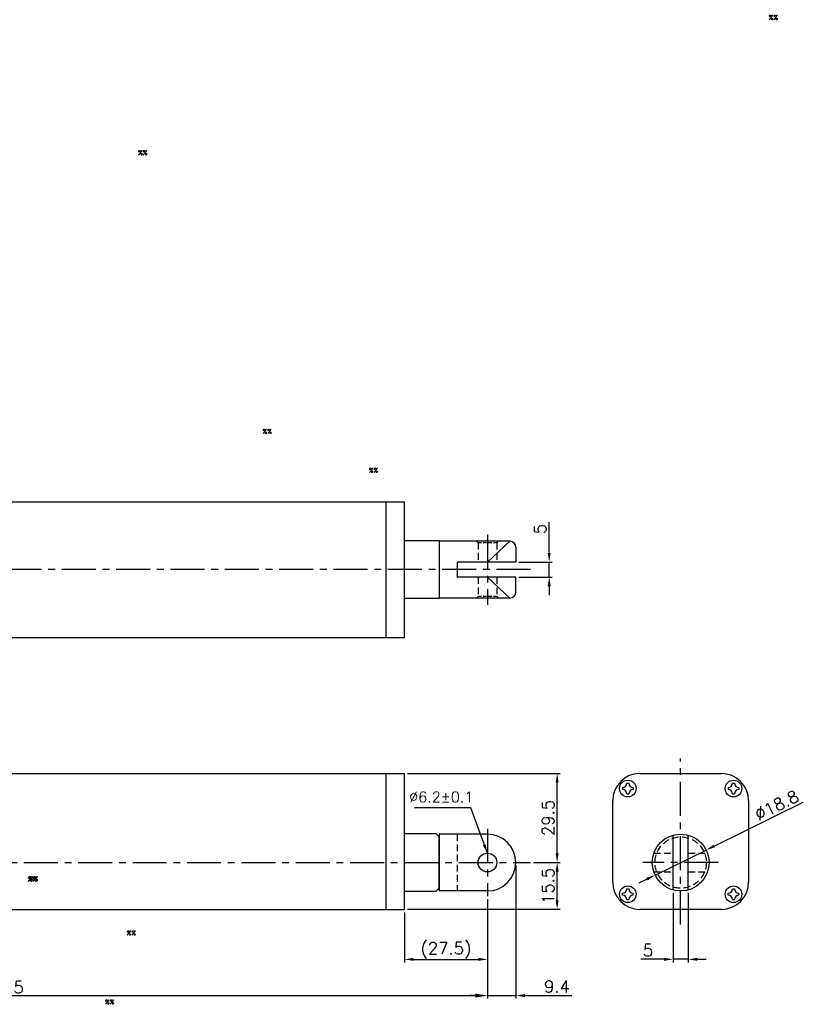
# Model space of a CAD drawing. Extents: x -97 to 427, y -103 to 357.
# Tile 2 of 2: x 168 to 427, y 31 to 357. Entities that reach past the tile are written whole.
import ezdxf

# ---------------------------------------------------------------- set-up
doc = ezdxf.new("R2010")
doc.units = 0
doc.header["$LTSCALE"] = 9
doc.header["$MEASUREMENT"] = 0
doc.header["$PDMODE"] = 3
doc.linetypes.add('CENTER', pattern=[2, 1.25, -0.25, 0.25, -0.25])
doc.linetypes.add('HIDDEN', pattern=[0.375, 0.25, -0.125])
doc.layers.get('0').update_dxf_attribs({"linetype": 'CONTINUOUS'})
doc.layers.get('DEFPOINTS').update_dxf_attribs({"linetype": 'CONTINUOUS'})
for name, color, linetype in [('CE', 2, 'CENTER'), ('DIM', 4, 'CONTINUOUS'), ('DIM0', 4, 'CONTINUOUS'), ('HID', 1, 'HIDDEN'), ('HIDDEN', 7, 'HIDDEN')]:
    doc.layers.add(name, color=color, linetype=linetype)
doc.styles.get("Standard").update_dxf_attribs({"font": 'txt.shx'})
doc.dimstyles.new('STANDARD$0', dxfattribs={"dimtxt": 3, "dimasz": 2, "dimexe": 1, "dimexo": 1, "dimgap": 0.8, "dimtad": 1, "dimtxsty": 'STANDARD', "dimblk1": 'CLOSED', "dimblk2": 'CLOSED', "dimsah": 1, "dimcen": 1, "dimclrd": 256, "dimclre": 256, "dimclrt": 256, "dimazin": 3, "dimtp": 0.3, "dimtfac": 0.8, "dimtmove": 0, "dimatfit": 3, "dimtolj": 1})
doc.dimstyles.new('W_8', dxfattribs={"dimtxt": 8, "dimasz": 3, "dimexe": 3, "dimexo": 3, "dimgap": 2.5, "dimtad": 1, "dimdec": 3, "dimtxsty": 'STANDARD', "dimblk1": 'OPEN', "dimblk2": 'OPEN', "dimsah": 1, "dimcen": -2.5, "dimclrd": 256, "dimclre": 256, "dimclrt": 256, "dimazin": 3, "dimtfac": 0.8, "dimtmove": 0, "dimatfit": 3, "dimtolj": 1})

# ---------------------------------------------------------------- blocks, each defined once
blk = doc.blocks.new('*D52')
at = {"layer": 'DEFPOINTS', "color": 0}
for p in [(331.97, 177.5), (343.01, 177.5), (331.97, 172.5)]:
    blk.add_point(p, dxfattribs=at)
at = {"layer": 'DIM'}
for p, q in [((343.01, 180.5), (343.01, 190.76)), ((332.97, 177.5), (344.01, 177.5)), ((343.01, 172.5), (343.01, 177.5)), ((332.97, 172.5), (344.01, 172.5)), ((343.01, 169.5), (343.01, 166.5))]:
    blk.add_line(p, q, dxfattribs=at)
for points in [[(342.51, 180.5), (343.51, 180.5), (343.01, 177.5)], [(342.51, 169.5), (343.51, 169.5), (343.01, 172.5)]]:
    blk.add_solid(points, dxfattribs=at)
at = {"layer": 'DIM', "insert": (340.01, 188.43), "char_height": 4, "attachment_point": 5, "rotation": 90}
blk.add_mtext('\\A1;5', dxfattribs=at)
blk = doc.blocks.new('*D53')
at = {"layer": 'DEFPOINTS', "color": 0}
for p in [(395, 82.14), (378.12, 73.85)]:
    blk.add_point(p, dxfattribs=at)
at = {"layer": 'DIM'}
for p, q in [((397.69, 83.46), (427.18, 97.95)), ((378.12, 73.85), (395, 82.14)), ((375.43, 72.53), (372.74, 71.21))]:
    blk.add_line(p, q, dxfattribs=at)
for points in [[(397.47, 83.91), (397.91, 83.02), (395, 82.14)], [(375.21, 72.98), (375.65, 72.08), (378.12, 73.85)]]:
    blk.add_solid(points, dxfattribs=at)
at = {"layer": 'DIM', "insert": (418.38, 96.97), "char_height": 4, "attachment_point": 5, "rotation": 26.1657}
blk.add_mtext('\\A1;∅18.8', dxfattribs=at)
blk = doc.blocks.new('*D40')
at = {"layer": 'DEFPOINTS', "color": 0}
for p in [(295.07, 107.5), (345.65, 107.5), (336.86, 78)]:
    blk.add_point(p, dxfattribs=at)
at = {"layer": 'DIM'}
for p, q in [((296.07, 107.5), (346.65, 107.5)), ((345.65, 81), (345.65, 104.5)), ((337.86, 78), (346.65, 78))]:
    blk.add_line(p, q, dxfattribs=at)
for points in [[(345.15, 104.5), (346.15, 104.5), (345.65, 107.5)], [(345.15, 81), (346.15, 81), (345.65, 78)]]:
    blk.add_solid(points, dxfattribs=at)
at = {"layer": 'DIM', "insert": (342.65, 92.75), "char_height": 4, "attachment_point": 5, "rotation": 90}
blk.add_mtext('\\A1;29.5', dxfattribs=at)
blk = doc.blocks.new('*D41')
at = {"layer": 'DEFPOINTS', "color": 0}
for p in [(295.07, 62.5), (322.57, 64.43), (322.57, 45.93)]:
    blk.add_point(p, dxfattribs=at)
at = {"layer": 'DIM'}
for p, q in [((322.57, 63.43), (322.57, 44.93)), ((295.07, 61.5), (295.07, 44.93)), ((298.07, 45.93), (319.57, 45.93))]:
    blk.add_line(p, q, dxfattribs=at)
for points in [[(298.07, 46.43), (298.07, 45.43), (295.07, 45.93)], [(319.57, 46.43), (319.57, 45.43), (322.57, 45.93)]]:
    blk.add_solid(points, dxfattribs=at)
at = {"layer": 'DIM', "insert": (308.82, 48.93), "char_height": 4, "attachment_point": 5}
blk.add_mtext('\\A1;(27.5)', dxfattribs=at)
blk = doc.blocks.new('*D42')
at = {"layer": 'DEFPOINTS', "color": 0}
for p in [(336.86, 78), (345.65, 78), (295.07, 62.5)]:
    blk.add_point(p, dxfattribs=at)
at = {"layer": 'DIM'}
for p, q in [((337.86, 78), (346.65, 78)), ((345.65, 65.5), (345.65, 75)), ((296.07, 62.5), (346.65, 62.5))]:
    blk.add_line(p, q, dxfattribs=at)
for points in [[(345.15, 75), (346.15, 75), (345.65, 78)], [(345.15, 65.5), (346.15, 65.5), (345.65, 62.5)]]:
    blk.add_solid(points, dxfattribs=at)
at = {"layer": 'DIM', "insert": (342.65, 70.25), "char_height": 4, "attachment_point": 5, "rotation": 90}
blk.add_mtext('\\A1;15.5', dxfattribs=at)
blk = doc.blocks.new('*D43')
at = {"layer": 'DEFPOINTS', "color": 0}
for p in [(331.97, 78), (322.57, 66.83), (331.97, 33.94)]:
    blk.add_point(p, dxfattribs=at)
at = {"layer": 'DIM'}
for p, q in [((331.97, 77), (331.97, 32.94)), ((322.57, 65.83), (322.57, 32.94)), ((319.57, 33.94), (316.57, 33.94)), ((322.57, 33.94), (331.97, 33.94)), ((334.97, 33.94), (350.57, 33.94))]:
    blk.add_line(p, q, dxfattribs=at)
for points in [[(319.57, 34.44), (319.57, 33.44), (322.57, 33.94)], [(334.97, 34.44), (334.97, 33.44), (331.97, 33.94)]]:
    blk.add_solid(points, dxfattribs=at)
at = {"layer": 'DIM', "insert": (345.57, 36.94), "char_height": 4, "attachment_point": 5}
blk.add_mtext('\\A1;9.4', dxfattribs=at)
blk = doc.blocks.new('*D44')
at = {"layer": 'DEFPOINTS', "color": 0}
for p in [(384.06, 68.94), (389.06, 68.94), (384.06, 45.94)]:
    blk.add_point(p, dxfattribs=at)
at = {"layer": 'DIM'}
for p, q in [((384.06, 67.94), (384.06, 44.94)), ((389.06, 67.94), (389.06, 44.94)), ((381.06, 45.94), (373.39, 45.94)), ((389.06, 45.94), (384.06, 45.94)), ((392.06, 45.94), (395.06, 45.94))]:
    blk.add_line(p, q, dxfattribs=at)
for points in [[(381.06, 46.44), (381.06, 45.44), (384.06, 45.94)], [(392.06, 46.44), (392.06, 45.44), (389.06, 45.94)]]:
    blk.add_solid(points, dxfattribs=at)
at = {"layer": 'DIM', "insert": (375.73, 48.94), "char_height": 4, "attachment_point": 5}
blk.add_mtext('\\A1;5', dxfattribs=at)
blk = doc.blocks.new('*D54')
at = {"layer": 'DEFPOINTS', "color": 0}
for p in [(0.07, 74.2), (322.57, 66.83), (322.57, 33.93)]:
    blk.add_point(p, dxfattribs=at)
at = {"layer": 'DIM'}
for p, q in [((0.07, 73.2), (0.07, 32.93)), ((322.57, 65.83), (322.57, 32.93)), ((4.07, 33.93), (318.57, 33.93))]:
    blk.add_line(p, q, dxfattribs=at)
for points in [[(4.07, 34.6), (4.07, 33.27), (0.07, 33.93)], [(318.57, 34.6), (318.57, 33.27), (322.57, 33.93)]]:
    blk.add_solid(points, dxfattribs=at)
at = {"layer": 'DIM', "insert": (161.32, 36.73), "char_height": 4, "attachment_point": 5}
blk.add_mtext('\\A1;322.5', dxfattribs=at)

msp = doc.modelspace()

# ---------------------------------------------------------------- linework, layer by layer
for p, q in [((8.568, 197.4961), (295.068, 197.4961)), ((289.068, 152.4961), (289.068, 197.4961)), ((295.068, 152.4961), (295.068, 197.4961)), ((306.568, 184.4961), (295.068, 184.4961)), ((306.568, 184.4961), (306.568, 165.4961)), ((329.968, 184.3961), (306.568, 184.3961)), ((329.968, 184.3961), (322.568, 177.4961)), ((331.968, 182.3961), (331.968, 177.4961)), ((331.968, 177.4961), (312.568, 177.4961)), ((312.568, 177.4961), (312.568, 172.4961)), ((329.968, 165.5961), (322.568, 172.4961)), ((331.968, 167.5961), (331.968, 172.4961)), ((295.068, 165.4961), (306.568, 165.4961)), ((329.968, 165.5961), (306.568, 165.5961)), ((8.568, 152.4961), (295.068, 152.4961)), ((8.568, 107.4968), (295.068, 107.4968)), ((289.068, 98.4968), (289.068, 107.4968)), ((295.068, 98.4968), (295.068, 107.4968)), ((373.0594, 107.4968), (400.0594, 107.4968)), ((367.3094, 102.7968), (367.3094, 102.1968)), ((368.7594, 104.2468), (369.3594, 104.2468)), ((370.8094, 102.7968), (370.8094, 102.1968)), ((402.3094, 102.7968), (402.3094, 102.1968)), ((403.7594, 104.2468), (404.3594, 104.2468)), ((405.8094, 102.7968), (405.8094, 102.1968)), ((289.068, 71.4968), (289.068, 98.4968)), ((295.068, 71.4968), (295.068, 98.4968)), ((364.0594, 71.4968), (364.0594, 98.4968)), ((368.7594, 100.7468), (369.3594, 100.7468)), ((403.7594, 100.7468), (404.3594, 100.7468)), ((409.0594, 98.4968), (409.0594, 71.4968)), ((305.568, 87.4968), (295.068, 87.4968)), ((305.568, 87.4968), (306.568, 86.4968)), ((306.568, 87.3968), (306.568, 68.4968)), ((322.568, 87.3968), (306.568, 87.3968)), ((306.568, 69.4968), (306.568, 86.4968)), ((306.568, 86.4968), (306.568, 68.5968)), ((306.568, 86.4968), (306.568, 68.5968)), ((384.0594, 68.9353), (384.0594, 87.0582)), ((389.0594, 68.9353), (389.0594, 87.0582)), ((289.068, 62.4968), (289.068, 71.4968)), ((295.068, 62.4968), (295.068, 71.4968)), ((295.068, 68.4968), (305.568, 68.4968)), ((305.568, 68.4968), (306.568, 69.4968)), ((322.568, 68.5968), (306.568, 68.5968)), ((368.7594, 69.2468), (369.3594, 69.2468)), ((403.7594, 69.2468), (404.3594, 69.2468)), ((367.3094, 67.1968), (367.3094, 67.7968)), ((368.7594, 65.7468), (369.3594, 65.7468)), ((370.8094, 67.1968), (370.8094, 67.7968)), ((402.3094, 67.1968), (402.3094, 67.7968)), ((403.7594, 65.7468), (404.3594, 65.7468)), ((405.8094, 67.1968), (405.8094, 67.7968)), ((8.568, 62.4968), (295.068, 62.4968)), ((400.0594, 62.4968), (373.0594, 62.4968))]:
    msp.add_line(p, q)
at = {"ltscale": 0.5}
msp.add_line((331.968, 172.4961), (312.568, 172.4961), dxfattribs=at)
for centre, radius in [((369.0594, 102.4968), 2.75), ((404.0594, 102.4968), 2.75), ((386.5594, 77.9968), 9.4), ((322.568, 77.9968), 3.1), ((369.0594, 67.4968), 2.75), ((404.0594, 67.4968), 2.75)]:
    msp.add_circle(centre, radius)
for centre, radius, start, end in [((329.968, 182.3961), 2, 0, 90), ((329.968, 167.5961), 2, 270, 0), ((373.0594, 98.4968), 9, 90, 180), ((400.0594, 98.4968), 9, 0, 90), ((367.3094, 104.2468), 1.45, 270, 0), ((367.3094, 100.7468), 1.45, 0, 90), ((370.8094, 104.2468), 1.45, 180, 270), ((370.8094, 100.7468), 1.45, 90, 180), ((402.3094, 104.2468), 1.45, 270, 0), ((402.3094, 100.7468), 1.45, 0, 90), ((405.8094, 104.2468), 1.45, 180, 270), ((405.8094, 100.7468), 1.45, 90, 180), ((322.568, 77.9968), 9.4, 270, 90), ((373.0594, 71.4968), 9, 180, 270), ((367.3094, 69.2468), 1.45, 270, 0), ((370.8094, 69.2468), 1.45, 180, 270), ((400.0594, 71.4968), 9, 270, 0), ((402.3094, 69.2468), 1.45, 270, 0), ((405.8094, 69.2468), 1.45, 180, 270), ((367.3094, 65.7468), 1.45, 0, 90), ((370.8094, 65.7468), 1.45, 90, 180), ((402.3094, 65.7468), 1.45, 0, 90), ((405.8094, 65.7468), 1.45, 90, 180)]:
    msp.add_arc(centre, radius, start, end)
at = {"layer": 'CE'}
for p, q in [((322.568, 186.4907), (322.568, 163.3572)), ((336.8601, 174.9961), (-12.5353, 174.9961)), ((386.5594, 57.4968), (386.5594, 112.4968)), ((322.568, 89.1602), (322.568, 66.8333)), ((-10.932, 77.9968), (336.8601, 77.9968)), ((399.0594, 77.9968), (374.0594, 77.9968))]:
    msp.add_line(p, q, dxfattribs=at)
at = {"layer": 'HID'}
for p, q in [((319.468, 183.8961), (318.968, 184.3961)), ((319.468, 183.8961), (319.468, 177.4961)), ((325.668, 183.8961), (326.168, 184.3961)), ((325.668, 183.8961), (325.668, 177.4961)), ((319.468, 172.4961), (319.468, 166.0961)), ((325.668, 172.4961), (325.668, 166.0961)), ((319.468, 166.0961), (318.968, 165.5961)), ((325.668, 166.0961), (326.168, 165.5961)), ((312.568, 87.3968), (312.568, 68.5968)), ((377.6852, 81.0968), (384.0594, 81.0968)), ((389.0594, 81.0968), (395.4335, 81.0968)), ((377.6852, 74.8968), (384.0594, 74.8968)), ((389.0594, 74.8968), (395.4335, 74.8968))]:
    msp.add_line(p, q, dxfattribs=at)
at = {"layer": 'HID', "ltscale": 0.5}
for p, q in [((325.668, 183.8961), (319.468, 183.8961)), ((325.668, 166.0961), (319.468, 166.0961))]:
    msp.add_line(p, q, dxfattribs=at)
at = {"layer": 'HIDDEN'}
msp.add_circle((386.5594, 77.9968), 8.5, dxfattribs=at)

# ---------------------------------------------------------------- texts
at = {"layer": 'DIM'}
for p in [(170.2867, 71.7452), (170.7401, 71.8963)]:
    msp.add_text('%%', height=1.5, dxfattribs=at).set_placement(p)
at = {"layer": 'DIM', "insert": (317.9204, 99.7083), "char_height": 3.5, "attachment_point": 6}
msp.add_mtext('%%C6.2%%P0.1', dxfattribs=at)
at = {"layer": 'DIM0'}
for p in [(415.6842, 357.1112), (206.8368, 312.2994), (248.0813, 220.0461), (283.2603, 207.1271), (203.0726, 53.9232), (195.9008, 31.0459)]:
    msp.add_text('%%', height=1.5, dxfattribs=at).set_placement(p)

# ---------------------------------------------------------------- dimensions: what is measured, and where the dimension line sits
at = {"layer": 'DIM'}
dim = msp.add_linear_dim(base=(343.0055, 177.4961), p1=(331.968, 172.4961), p2=(331.968, 177.4961), angle=90, dimstyle='W_8', override={"dimtxt": 4, "dimexe": 1, "dimexo": 1, "dimgap": 1, "dimsah": 0, "dimtp": 0.2, "dimtdec": 3}, dxfattribs=at)
dim.commit()
dim.dimension.update_dxf_attribs({"geometry": '*D52', "text_midpoint": (343.0055, 188.4294), "dimtype": 160})
for base, p1, p2, picture, middle in [((345.6511, 107.4968), (336.8601, 77.9968), (295.068, 107.4968), '*D40', (342.6511, 92.7468)), ((345.6511, 77.9968), (295.068, 62.4968), (336.8601, 77.9968), '*D42', (342.6511, 70.2468))]:
    dim = msp.add_linear_dim(base=base, p1=p1, p2=p2, angle=90, dimstyle='W_8', override={"dimtxt": 4, "dimexe": 1, "dimexo": 1, "dimgap": 1, "dimsah": 0, "dimtp": 0.2, "dimtdec": 3}, dxfattribs=at)
    dim.commit()
    dim.dimension.update_dxf_attribs({"geometry": picture, "text_midpoint": middle})
dim = msp.add_diameter_dim_2p(p1=(378.1227, 73.8517), p2=(394.9961, 82.1419), dimstyle='W_8', override={"dimtxt": 4, "dimexe": 1, "dimexo": 1, "dimgap": 1, "dimsah": 0, "dimtp": 0.2, "dimtdec": 3}, dxfattribs=at)
dim.commit()
dim.dimension.update_dxf_attribs({"geometry": '*D53', "text_midpoint": (419.7008, 94.2798), "dimtype": 163})
for base, p1, p2, dimstyle, override, picture, middle in [((331.968, 33.9388), (322.568, 66.8333), (331.968, 77.9968), 'W_8', {"dimtxt": 4, "dimexe": 1, "dimexo": 1, "dimgap": 1, "dimsah": 0, "dimtp": 0.2, "dimtdec": 3}, '*D43', (345.568, 33.9388)), ((322.568, 33.9321), (0.068, 74.1977), (322.568, 66.8333), 'STANDARD$0', {"dimtxt": 4, "dimasz": 4, "dimsah": 0}, '*D54', (161.318, 33.9321)), ((384.0594, 45.9411), (389.0594, 68.9353), (384.0594, 68.9353), 'W_8', {"dimtxt": 4, "dimexe": 1, "dimexo": 1, "dimgap": 1, "dimsah": 0, "dimtp": 0.2, "dimtdec": 3}, '*D44', (375.726, 45.9411))]:
    dim = msp.add_linear_dim(base=base, p1=p1, p2=p2, dimstyle=dimstyle, override=override, dxfattribs=at)
    dim.commit()
    dim.dimension.update_dxf_attribs({"geometry": picture, "text_midpoint": middle, "dimtype": 160})
dim = msp.add_linear_dim(base=(322.568, 45.9321), p1=(295.068, 62.4968), p2=(322.568, 64.4333), text='(<>)', dimstyle='W_8', override={"dimtxt": 4, "dimexe": 1, "dimexo": 1, "dimgap": 1, "dimsah": 0, "dimtp": 0.2, "dimtdec": 3}, dxfattribs=at)
dim.commit()
dim.dimension.update_dxf_attribs({"geometry": '*D41', "text_midpoint": (308.818, 48.9321)})

# ---------------------------------------------------------------- leaders
at = {"layer": 'DIM', "annotation_type": 0, "has_hookline": 1, "hookline_direction": 1, "text_width": 14.6667}
msp.add_leader([(322.5315, 81.0966), (317.0464, 96.1083), (314.0464, 96.1083)], dimstyle='W_8', override={"dimtxt": 4, "dimexe": 1, "dimexo": 1, "dimgap": 1, "dimtp": 0.2, "dimtdec": 3}, dxfattribs=at)

doc.saveas('drawing.dxf')
